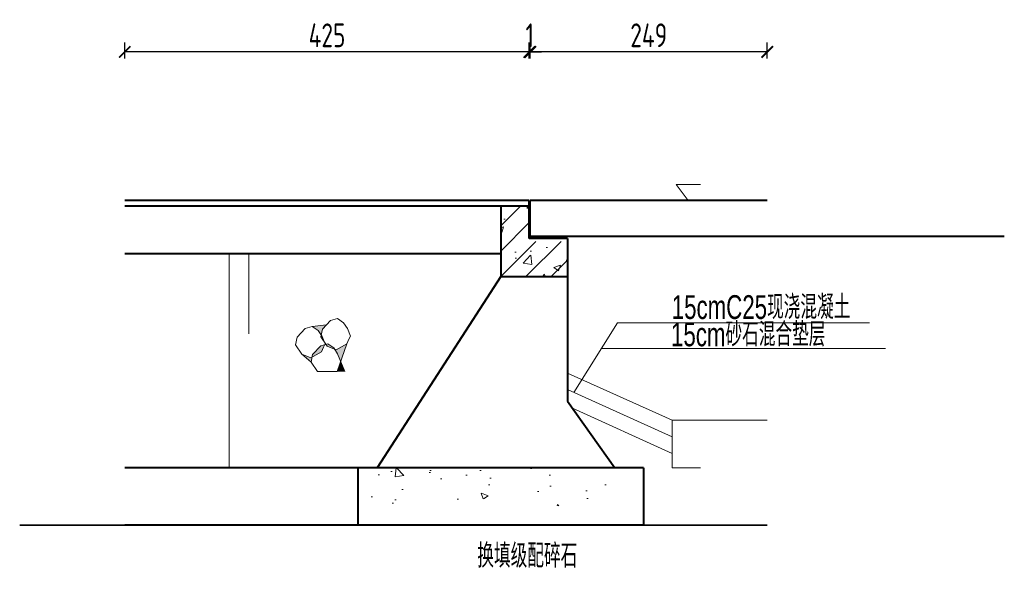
# Model space of a CAD drawing. Header units: inches. Extents: x 97745 to 142261, y 62673 to 100665.
# Tile 26 of 148: x 100996 to 102031, y 76076 to 76655. Entities that reach past the tile are written whole.
import ezdxf

# ---------------------------------------------------------------- set-up
doc = ezdxf.new("R2010")
doc.units = ezdxf.units.IN
doc.header["$MEASUREMENT"] = 0
doc.layers.get('0').update_dxf_attribs({"lineweight": 15})
for name, color, linetype, lineweight in [('BM1', 7, 'Continuous', 15), ('粗实线', 7, 'Continuous', 35), ('细实线', 4, 'Continuous', 15), ('轮廓线', 1, 'Continuous', 40)]:
    doc.layers.add(name, color=color, linetype=linetype, lineweight=lineweight)
doc.styles.add('HZ', font='tssdeng.shx', dxfattribs={"width": 0.65, "bigfont": 'hztxt.shx'})
doc.styles.add('HZTXT', font='tssdeng.shx', dxfattribs={"width": 0.75, "bigfont": 'hztxt.shx'})
doc.styles.get("Standard").update_dxf_attribs({"font": 'hztxt_e.shx', "width": 0.7, "bigfont": 'hztxt.shx'})
doc.dimstyles.new('6', dxfattribs={"dimtxt": 25, "dimasz": 12, "dimexe": 10, "dimexo": 130, "dimgap": 5, "dimtad": 1, "dimdec": 0, "dimzin": 0, "dimdsep": 46, "dimtxsty": 'HZTXT', "dimblk": 'ARCHTICK', "dimcen": 0, "dimclrt": 7, "dimazin": 2, "dimtfac": 1, "dimtdec": 0, "dimtix": 1, "dimtmove": 2, "dimatfit": 3, "dimfxl": 250, "dimtolj": 1, "dimtzin": 0, "dimarcsym": 0})

# ---------------------------------------------------------------- blocks, each defined once
blk = doc.blocks.new('_ArchTick')
at = {"color": 0, "linetype": 'ByBlock', "const_width": 0.15}
blk.add_lwpolyline([(-0.5, -0.5), (0.5, 0.5)], dxfattribs=at)
blk = doc.blocks.new('*D727')
at = {"color": 0, "lineweight": -2}
for p, q in [((101531.5, 76613.8), (101531.5, 76630.8)), ((101532.5, 76613.8), (101532.5, 76630.8)), ((101531.5, 76620.8), (101519.5, 76620.8)), ((101531.5, 76620.8), (101532.5, 76620.8)), ((101532.5, 76620.8), (101544.5, 76620.8))]:
    blk.add_line(p, q, dxfattribs=at)
at = {"color": 0, "lineweight": -2, "xscale": 12, "yscale": 12, "zscale": 12}
blk.add_blockref('_ArchTick', (101531.5, 76620.8), dxfattribs=at)
at = {"color": 0, "lineweight": -2, "xscale": 12, "yscale": 12, "zscale": 12, "rotation": 180}
blk.add_blockref('_ArchTick', (101532.5, 76620.8), dxfattribs=at)
at = {"color": 7, "insert": (101532, 76638.3), "char_height": 25, "attachment_point": 5, "style": 'HZTXT'}
blk.add_mtext('\\A1;1', dxfattribs=at)
blk = doc.blocks.new('*D728')
at = {"color": 0, "lineweight": -2}
for p, q in [((101106.5, 76613.8), (101106.5, 76630.8)), ((101531.5, 76613.8), (101531.5, 76630.8)), ((101531.5, 76620.8), (101106.5, 76620.8))]:
    blk.add_line(p, q, dxfattribs=at)
at = {"color": 0, "lineweight": -2, "xscale": 12, "yscale": 12, "zscale": 12, "rotation": 180}
blk.add_blockref('_ArchTick', (101106.5, 76620.8), dxfattribs=at)
at = {"color": 0, "lineweight": -2, "xscale": 12, "yscale": 12, "zscale": 12}
blk.add_blockref('_ArchTick', (101531.5, 76620.8), dxfattribs=at)
at = {"color": 7, "insert": (101319, 76638.3), "char_height": 25, "attachment_point": 5, "style": 'HZTXT'}
blk.add_mtext('\\A1;425', dxfattribs=at)
blk = doc.blocks.new('*D729')
at = {"color": 0, "lineweight": -2}
for p, q in [((101532.5, 76613.8), (101532.5, 76630.8)), ((101781.5, 76613.8), (101781.5, 76630.8)), ((101781.5, 76620.8), (101532.5, 76620.8))]:
    blk.add_line(p, q, dxfattribs=at)
at = {"color": 0, "lineweight": -2, "xscale": 12, "yscale": 12, "zscale": 12, "rotation": 180}
blk.add_blockref('_ArchTick', (101532.5, 76620.8), dxfattribs=at)
at = {"color": 0, "lineweight": -2, "xscale": 12, "yscale": 12, "zscale": 12}
blk.add_blockref('_ArchTick', (101781.5, 76620.8), dxfattribs=at)
at = {"color": 7, "insert": (101657, 76638.3), "char_height": 25, "attachment_point": 5, "style": 'HZTXT'}
blk.add_mtext('\\A1;249', dxfattribs=at)

msp = doc.modelspace()

# ---------------------------------------------------------------- hatches: boundary and pattern name
h = msp.add_hatch()
h.set_pattern_fill('ANSI31', color=256, scale=150, style=0)
h.set_pattern_definition([(45, (78152.134, -47011.185), (-13.2582521, 13.2582521), [])])
h.paths.add_polyline_path([(101501.54, 76384.756), (101571.54, 76384.756), (101571.54, 76421.756), (101531.54, 76421.756), (101531.54, 76458.756), (101501.54, 76458.756)])
h = msp.add_hatch()
h.set_pattern_fill('AR-CONC', color=256, scale=10, style=0)
h.set_pattern_definition([(50, (78152.134, -47011.185), (71.726018, -6.275213), [7.5, -82.5]), (355, (78152.134, -47011.185), (-13.875133, 75.219213), [6, -66]), (100.4514, (78158.11, -47011.71), (57.85094, 68.943954), [6.37402, -70.11421]), (46.1842, (78152.13, -46991.185), (106.724105, -16.5519), [11.25, -123.75]), (96.6356, (78161.03, -46992.56), (93.46627, 97.41179), [9.56103, -105.1713]), (351.1842, (78152.13, -46991.18), (93.46619, 97.41186), [9, -99]), (21, (78162.134, -46996.185), (59.690705, -40.26189), [7.5, -82.5]), (326, (78162.134, -46996.185), (24.331533, 72.515005), [6, -66]), (71.4514, (78167.11, -46999.54), (84.022263, 32.25305), [6.37402, -70.11421]), (37.5, (78152.134, -47011.185), (1.2159855, 33.2893854), [0, -65.2, 0, -67, 0, -66.25]), (7.5, (78152.134, -47011.185), (26.306954, 39.441171), [0, -38.2, 0, -63.7, 0, -25.25]), (327.5, (78129.834, -47011.185), (53.3822436, -2.255487), [0, -25, 0, -78, 0, -103.5]), (317.5, (78119.834, -47011.185), (58.318617, 10.010498), [0, -32.5, 0, -51.8, 0, -73.5])])
h.paths.add_polyline_path([(101501.54, 76384.756), (101571.54, 76384.756), (101571.54, 76421.756), (101531.54, 76421.756), (101531.54, 76458.756), (101501.54, 76458.756)])
h = msp.add_hatch(color=256)
h.paths.add_polyline_path([(101339.741, 76314.235), (101333.336, 76295.789), (101330.177, 76303.652), (101326.801, 76308.634), (101328.764, 76307.87)])
h.paths.add_polyline_path([(101303.323, 76300.171), (101303.9, 76302.886), (101312.407, 76312.018), (101316.61, 76313.272), (101315.415, 76310.765), (101313.141, 76305.864)])
h.paths.add_polyline_path([(101319.123, 76311.621), (101317.783, 76313.622), (101319.887, 76314.249), (101326.014, 76309.795), (101326.801, 76308.634)])
h.paths.add_polyline_path([(101313.797, 76321.863), (101316.096, 76316.14), (101312.446, 76321.592), (101312.812, 76323.316)])
h.paths.add_polyline_path([(101309.635, 76328.005), (101303.507, 76332.46), (101318.374, 76334.034), (101314.12, 76329.467), (101312.812, 76323.316)])
h.paths.add_polyline_path([(101302.164, 76299.499), (101303.323, 76300.171), (101302.225, 76295.01), (101292.523, 76303.249)])
msp.add_hatch(color=256).paths.add_polyline_path([(101337.696, 76285.061), (101333.377, 76295.811), (101329.644, 76285.061)])
h = msp.add_hatch()
h.set_pattern_fill('AR-CONC', color=256, scale=10, style=0)
h.set_pattern_definition([(130, (192660.084, -123993.646), (-71.726018, -6.275213), [7.5, -82.5]), (185, (192660.08, -123993.646), (13.875133, 75.219213), [6, -66]), (79.5486, (192654.106, -123994.17), (-57.850938, 68.943954), [6.37402, -70.11421]), (133.8158, (192660.08, -123973.65), (-106.724105, -16.5519), [11.25, -123.75]), (83.3644, (192651.19, -123975.03), (-93.46627, 97.411787), [9.56103, -105.1713]), (188.8158, (192660.08, -123973.65), (-93.466195, 97.41186), [9, -99]), (159, (192650.084, -123978.646), (-59.690705, -40.261889), [7.5, -82.5]), (214, (192650.08, -123978.646), (-24.331533, 72.515005), [6, -66]), (108.5486, (192645.11, -123982), (-84.022263, 32.25305), [6.37402, -70.11421]), (142.5, (192660.084, -123993.646), (-1.2159855, 33.2893854), [0, -65.2, 0, -67, 0, -66.25]), (172.5, (192660.084, -123993.646), (-26.306954, 39.441171), [0, -38.2, 0, -63.7, 0, -25.25]), (212.5, (192682.384, -123993.646), (-53.3822436, -2.2554872), [0, -25, 0, -78, 0, -103.5]), (222.5, (192692.384, -123993.646), (-58.318617, 10.010498), [0, -32.5, 0, -51.8, 0, -73.5])])
h.paths.add_polyline_path([(101361.242, 76143.845), (101611.54, 76143.845), (101611.54, 76183.845), (101361.242, 76183.845)])

# ---------------------------------------------------------------- linework, layer by layer
for p, q in [((101216.095, 76408.756), (101216.095, 76183.845)), ((101236.799, 76408.756), (101236.799, 76324.566)), ((101322.627, 76338.6), (101330.107, 76340.831)), ((101330.107, 76340.831), (101336.235, 76336.377)), ((101287.52, 76321.096), (101296.027, 76330.229)), ((101296.027, 76330.229), (101303.507, 76332.46)), ((101318.374, 76334.034), (101303.507, 76332.46)), ((101303.507, 76332.46), (101309.635, 76328.005)), ((101312.446, 76321.592), (101314.12, 76329.467)), ((101314.12, 76329.467), (101322.627, 76338.6)), ((101336.235, 76336.377), (101340.397, 76330.234)), ((101340.397, 76330.234), (101343.556, 76322.371)), ((101285.846, 76313.22), (101287.52, 76321.096)), ((101309.635, 76328.005), (101313.797, 76321.863)), ((101319.123, 76311.621), (101312.446, 76321.592)), ((101313.797, 76321.863), (101316.956, 76314)), ((101342.015, 76319.136), (101339.741, 76314.235)), ((101343.556, 76322.371), (101342.015, 76319.136)), ((101292.523, 76303.249), (101285.846, 76313.22)), ((101303.9, 76302.886), (101312.407, 76312.018)), ((101312.407, 76312.018), (101319.887, 76314.249)), ((101315.415, 76310.765), (101313.141, 76305.864)), ((101316.956, 76314), (101315.415, 76310.765)), ((101328.764, 76307.87), (101319.123, 76311.621)), ((101319.887, 76314.249), (101326.014, 76309.795)), ((101326.014, 76309.795), (101330.177, 76303.652)), ((101339.741, 76314.235), (101328.764, 76307.87)), ((101339.741, 76314.235), (101329.603, 76285.039)), ((101302.225, 76295.01), (101292.523, 76303.249)), ((101302.164, 76299.499), (101292.523, 76303.249)), ((101313.141, 76305.864), (101302.164, 76299.499)), ((101302.225, 76295.01), (101303.9, 76302.886)), ((101330.177, 76303.652), (101337.655, 76285.039)), ((101308.943, 76285.061), (101302.266, 76295.032)), ((101308.943, 76285.061), (101329.644, 76285.061)), ((101571.54, 76283.323), (101681.54, 76233.842)), ((101571.54, 76266.081), (101681.54, 76216.349)), ((101576.841, 76246.424), (101681.54, 76198.857)), ((101781.54, 76233.842), (101681.54, 76233.842))]:
    msp.add_line(p, q)
at = {"layer": 'BM1'}
for p, q in [((101578.417, 76262.917), (101624.2, 76336.169)), ((101888.881, 76336.169), (101624.2, 76336.169)), ((101905.621, 76309.384), (101607.46, 76309.384)), ((101681.54, 76233.842), (101681.54, 76183.842)), ((101681.54, 76183.842), (101711.54, 76183.842))]:
    msp.add_line(p, q, dxfattribs=at)
msp.add_lwpolyline([(101571.54, 76384.756), (101501.54, 76384.756), (101371.54, 76183.845), (101621.54, 76183.845), (101571.54, 76253.845)], close=True, dxfattribs=at)
at = {"layer": '粗实线'}
msp.add_line((101781.54, 76123.845), (100996.126, 76123.845), dxfattribs=at)
at = {"layer": '轮廓线', "color": 0, "lineweight": 20}
for p, q in [((101685.772, 76481.626), (101711.447, 76481.626)), ((101698.318, 76464.686), (101685.772, 76481.626))]:
    msp.add_line(p, q, dxfattribs=at)
at = {"layer": '轮廓线'}
for p, q in [((101531.54, 76464.686), (101106.54, 76464.686)), ((101531.54, 76424.756), (101531.54, 76464.686)), ((101532.54, 76426.756), (101532.54, 76464.756)), ((101781.54, 76464.686), (101532.54, 76464.686)), ((101501.54, 76458.756), (101106.54, 76458.756)), ((101531.54, 76458.756), (101501.54, 76458.756)), ((101501.54, 76458.756), (101501.54, 76384.756)), ((101571.54, 76424.756), (101531.54, 76424.756)), ((102030.54, 76426.756), (101532.54, 76426.756)), ((101571.54, 76424.756), (101571.54, 76253.845)), ((101501.54, 76408.756), (101106.54, 76408.756)), ((101501.54, 76384.756), (101371.54, 76183.845)), ((101501.54, 76384.756), (101571.54, 76384.756)), ((101571.54, 76253.845), (101621.54, 76183.845)), ((101651.54, 76183.845), (101106.54, 76183.845)), ((101351.54, 76183.845), (101351.54, 76123.845)), ((101651.54, 76183.845), (101651.54, 76123.845)), ((101651.54, 76123.845), (101106.54, 76123.845))]:
    msp.add_line(p, q, dxfattribs=at)

# ---------------------------------------------------------------- texts
at = {"width": 0.7}
for s, p in [('15cmC25现浇混凝土', (101681.147, 76340.276)), ('15cm砂石混合垫层', (101680.399, 76311.597))]:
    msp.add_text(s, height=25, dxfattribs=at).set_placement(p)
at = {"layer": '细实线', "style": 'HZ', "width": 0.7}
msp.add_text('换填级配碎石', height=25, dxfattribs=at).set_placement((101476.921, 76079.05))

# ---------------------------------------------------------------- dimensions: what is measured, and where the dimension line sits
for base, p1, p2, picture, middle in [((101106.54, 76620.78), (101531.54, 76483.756), (101106.54, 76483.756), '*D728', (101319.04, 76638.28)), ((101532.54, 76620.78), (101781.54, 76483.756), (101532.54, 76483.756), '*D729', (101657.04, 76638.28))]:
    dim = msp.add_linear_dim(base=base, p1=p1, p2=p2, dimstyle='6')
    dim.commit()
    dim.dimension.update_dxf_attribs({"geometry": picture, "text_midpoint": middle})
dim = msp.add_linear_dim(base=(101532.54, 76620.78), p1=(101531.54, 76483.756), p2=(101532.54, 76483.756), angle=180, dimstyle='6')
dim.commit()
dim.dimension.update_dxf_attribs({"geometry": '*D727', "text_midpoint": (101532.04, 76638.28)})

doc.saveas('drawing.dxf')
